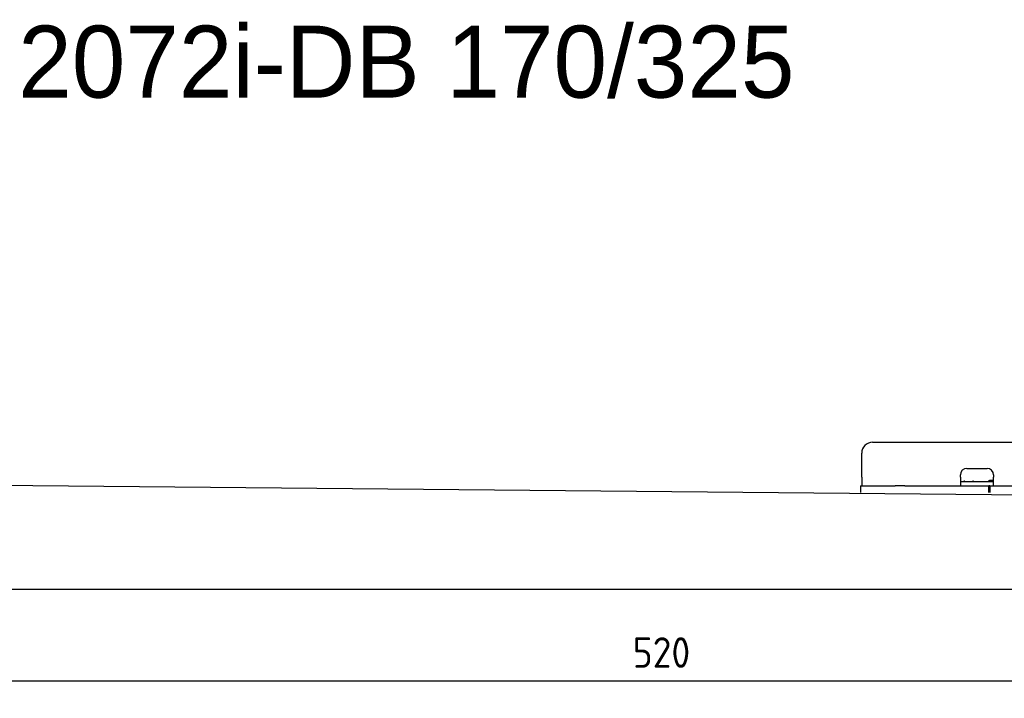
# Model space of a CAD drawing. Extents: x 562 to 7231, y 5917 to 11876.
# Tile 9 of 69: x 2195 to 4451, y 5917 to 7473. Entities that reach past the tile are written whole.
import ezdxf

# ---------------------------------------------------------------- set-up
doc = ezdxf.new("R2010")
doc.units = 0
doc.layers.get('0').update_dxf_attribs({"linetype": 'CONTINUOUS'})
doc.layers.get('DEFPOINTS').update_dxf_attribs({"linetype": 'CONTINUOUS'})
doc.layers.add('0___1', color=7, linetype='CONTINUOUS')
doc.layers.add('4', color=3, linetype='CONTINUOUS')
doc.styles.get("Standard").update_dxf_attribs({"font": 'ISOCP.SHX'})
doc.styles.add('STANDARD-1', font='txt')
doc.dimstyles.get("Standard").update_dxf_attribs({"dimtxt": 6, "dimasz": 10, "dimexe": 0.18, "dimexo": 0.0625, "dimgap": 2, "dimtad": 1, "dimzin": 0, "dimcen": 0.09, "dimazin": 3, "dimtfac": 1, "dimtofl": 0, "dimtmove": 0, "dimatfit": 3})

# ---------------------------------------------------------------- blocks, each defined once
blk = doc.blocks.new('*U22')
at = {"layer": '0___1', "style": 'STANDARD-1'}
blk.add_text('2072i-DB 170/325', height=165, dxfattribs=at).set_placement((2191.2, 7293.9))
blk = doc.blocks.new('PUNKT')
at = {"layer": '4', "color": 0, "linetype": 'BYBLOCK'}
blk.add_line((-0.5, 0), (-1, 0), dxfattribs=at)
at = {"layer": '4', "color": 0, "linetype": 'BYBLOCK', "const_width": 0.5}
blk.add_lwpolyline([(-0.25, 0, 1), (0.25, 0, 1)], format="xyb", close=True, dxfattribs=at)
blk = doc.blocks.new('*U30')
at = {"layer": '4', "color": 2}
blk.add_text('520', height=70, dxfattribs=at).set_placement((3599.2, 5986.8))
blk = doc.blocks.new('*D12')
at = {"layer": '4'}
for p, q in [((1072.8, 6395.9), (1072.8, 5916.8)), ((6272.8, 6345.9), (6272.8, 5916.8)), ((1112.8, 5956.8), (6232.8, 5956.8))]:
    blk.add_line(p, q, dxfattribs=at)
at = {"layer": 'DEFPOINTS', "color": 0}
for p in [(1072.8, 6415.9), (6272.8, 6365.9), (6272.8, 5956.8)]:
    blk.add_point(p, dxfattribs=at)
blk.add_blockref('*U30', (0, 0))
at = {"layer": '4', "xscale": 40, "yscale": 40, "zscale": 40, "rotation": 180}
blk.add_blockref('PUNKT', (1072.8, 5956.8), dxfattribs=at)
at = {"layer": '4', "xscale": 40, "yscale": 40, "zscale": 40}
blk.add_blockref('PUNKT', (6272.8, 5956.8), dxfattribs=at)

msp = doc.modelspace()

# ---------------------------------------------------------------- linework, layer by layer
for p, q in [((4149.046, 6503.979), (4689.046, 6503.979)), ((4124.046, 6423.979), (4124.046, 6478.979)), ((4365.046, 6443.979), (4411.046, 6443.979)), ((1832.775, 6408.594), (4716.546, 6380.866)), ((4124.046, 6423.979), (4124.046, 6403.979)), ((4350.046, 6423.979), (4350.046, 6428.979)), ((4350.046, 6423.979), (4350.046, 6403.979)), ((4352.046, 6413.979), (4350.046, 6413.979)), ((4352.046, 6413.979), (4424.046, 6413.979)), ((4416.046, 6415.979), (4417.046, 6415.979)), ((4426.046, 6415.979), (4417.046, 6415.979)), ((4423.046, 6415.979), (4423.046, 6414.979)), ((4423.046, 6413.979), (4423.046, 6414.979)), ((4426.046, 6413.979), (4424.046, 6413.979)), ((4426.046, 6428.979), (4426.046, 6423.979)), ((4426.046, 6403.979), (4426.046, 6423.979)), ((4121.546, 6403.979), (4131.546, 6403.979)), ((4121.546, 6403.979), (4121.546, 6388.979)), ((4131.546, 6403.979), (4178.005, 6403.979)), ((4178.005, 6403.979), (4187.588, 6403.979)), ((4187.588, 6403.979), (4200.649, 6403.979)), ((4222.443, 6403.979), (4200.649, 6403.979)), ((4222.443, 6403.979), (4235.504, 6403.979)), ((4235.504, 6403.979), (4245.087, 6403.979)), ((4245.087, 6403.979), (4405.546, 6403.979)), ((4405.546, 6403.979), (4415.546, 6403.979)), ((4417.546, 6403.979), (4415.546, 6403.979)), ((4415.546, 6388.979), (4415.546, 6403.979)), ((4417.546, 6403.979), (4427.546, 6403.979)), ((4417.546, 6403.979), (4417.546, 6388.979)), ((4427.546, 6403.979), (4633.005, 6403.979)), ((6472.775, 6165.902), (872.775, 6165.902))]:
    msp.add_line(p, q)
for centre, radius, start, end in [((4149.046, 6478.979), 25, 90, 180), ((4365.046, 6428.979), 15, 90, 180), ((4411.046, 6428.979), 15, 0, 90), ((4357.314, 6414.979), 1, 270, 330), ((4359.046, 6413.979), 1, 0, 150), ((4379.046, 6413.979), 1, 30, 180), ((4380.778, 6414.979), 1, 210, 270), ((4414.046, 6414.979), 1, 270, 0), ((4416.046, 6414.979), 1, 90, 180)]:
    msp.add_arc(centre, radius, start, end)

# ---------------------------------------------------------------- block references
msp.add_blockref('*U22', (0, 0))

# ---------------------------------------------------------------- dimensions: what is measured, and where the dimension line sits
at = {"layer": '4'}
dim = msp.add_linear_dim(base=(6272.775, 5956.807), p1=(1072.775, 6415.902), p2=(6272.775, 6365.902), angle=0, dimstyle='Standard', dxfattribs=at)
dim.commit()
dim.dimension.update_dxf_attribs({"geometry": '*D12', "text_midpoint": (3672.775, 6021.814)})

doc.saveas('drawing.dxf')
